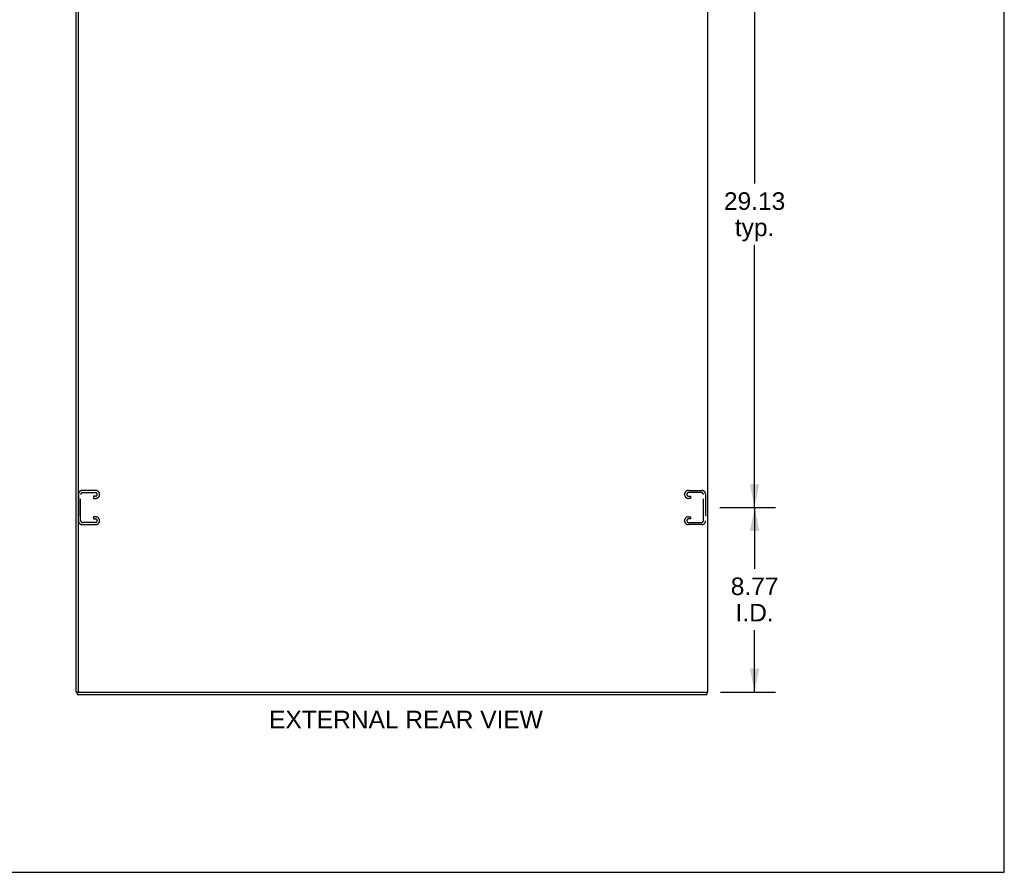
# Model space of a CAD drawing. Header units: inches. Extents: x 0 to 189, y 0 to 122.
# Tile 12 of 15: x 142 to 189, y 0 to 41. Entities that reach past the tile are written whole.
import ezdxf

# ---------------------------------------------------------------- set-up
doc = ezdxf.new("R2010")
doc.units = ezdxf.units.IN
doc.header["$LTSCALE"] = 10.388889
doc.header["$MEASUREMENT"] = 0
doc.linetypes.add('HIDDEN', pattern=[0.2, 0.1, -0.1])
doc.layers.get('0').update_dxf_attribs({"linetype": 'CONTINUOUS'})
doc.layers.add('DEFAULT_2', color=8, linetype='HIDDEN')
doc.layers.add('DIMENSIONS', color=7, linetype='CONTINUOUS')
doc.styles.get("Standard").update_dxf_attribs({"font": 'arial.ttf'})
doc.dimstyles.new('DIMSTYLE_1', dxfattribs={"dimtxt": 0.833333, "dimasz": 1.111111, "dimexe": 0.09, "dimexo": 0.07, "dimgap": 0.0375, "dimtad": 0, "dimtih": 1, "dimtoh": 1, "dimzin": 4, "dimdsep": 46, "dimtxsty": 'Standard', "dimblk": '_FILLED', "dimblk1": '_FILLED', "dimblk2": '_FILLED', "dimcen": 0.09, "dimazin": 1, "dimtfac": 1, "dimtdec": 3, "dimtofl": 0, "dimtmove": 0, "dimatfit": 3, "dimldrblk": '_FILLED', "dimfxl": 0, "dimtolj": 1, "dimtzin": 4, "dimarcsym": 0})

# ---------------------------------------------------------------- blocks, each defined once
blk = doc.blocks.new('_FILLED')
at = {"color": 0, "linetype": 'ByBlock'}
blk.add_solid([(0, 0), (-1, 0.2), (-1, -0.2)], dxfattribs=at)
blk = doc.blocks.new('*D7')
at = {"layer": 'DIMENSIONS', "color": 2, "linetype": 'Continuous'}
for p, q in [((175.379, 17.329), (178.031, 17.329)), ((177.031, 17.329), (177.031, 14.421)), ((177.031, 8.558), (177.031, 11.504)), ((175.41, 8.558), (178.031, 8.558))]:
    blk.add_line(p, q, dxfattribs=at)
at = {"layer": 'DIMENSIONS', "color": 2, "linetype": 'Continuous', "xscale": 1.1111111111, "yscale": 1.1111111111, "zscale": 1.1111111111}
for p, rotation in [((177.031, 17.329), 90), ((177.031, 8.558), 270)]:
    blk.add_blockref('_FILLED', p, dxfattribs=dict(at, rotation=rotation))
at = {"layer": 'DIMENSIONS', "color": 2, "linetype": 'Continuous', "insert": (177.031, 14.004), "char_height": 0.8333, "width": 2.26456, "attachment_point": 2, "line_spacing_factor": 0.9}
blk.add_mtext('8.77\\PI.D.', dxfattribs=at)
blk = doc.blocks.new('*D8')
at = {"layer": 'DIMENSIONS', "color": 2, "linetype": 'Continuous'}
for p, q in [((175.379, 46.454), (178.031, 46.454)), ((177.031, 46.454), (177.031, 32.725)), ((177.031, 17.329), (177.031, 29.808)), ((175.379, 17.329), (178.031, 17.329))]:
    blk.add_line(p, q, dxfattribs=at)
at = {"layer": 'DIMENSIONS', "color": 2, "linetype": 'Continuous', "xscale": 1.1111111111, "yscale": 1.1111111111, "zscale": 1.1111111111}
for p, rotation in [((177.031, 46.454), 90), ((177.031, 17.329), 270)]:
    blk.add_blockref('_FILLED', p, dxfattribs=dict(at, rotation=rotation))
at = {"layer": 'DIMENSIONS', "color": 2, "linetype": 'Continuous', "insert": (177.031, 32.308), "char_height": 0.8333, "width": 2.91202, "attachment_point": 2, "line_spacing_factor": 0.9}
blk.add_mtext('29.13\\Ptyp.', dxfattribs=at)

msp = doc.modelspace()

# ---------------------------------------------------------------- linework, layer by layer
at = {"color": 7, "linetype": 'Continuous'}
for p, q in [((188.889, 0), (188.889, 122.222)), ((144.809, 8.558), (144.963, 8.558)), ((144.861, 8.558), (144.861, 8.454)), ((144.913, 8.621), (144.913, 8.558)), ((174.757, 8.558), (174.757, 8.454)), ((0, 0), (188.889, 0))]:
    msp.add_line(p, q, dxfattribs=at)
at = {"color": 3, "linetype": 'Continuous'}
for p, q in [((144.809, 8.558), (144.809, 80.35)), ((144.913, 80.288), (144.913, 8.621)), ((174.809, 8.558), (174.809, 80.35)), ((144.861, 8.454), (174.757, 8.454)), ((144.975, 8.558), (174.809, 8.558))]:
    msp.add_line(p, q, dxfattribs=at)
msp.add_arc((144.975, 8.621), 0.0625, 180, 270, dxfattribs=at)
at = {"layer": 'DEFAULT_2', "color": 8, "linetype": 'HIDDEN'}
for p, q in [((144.923, 17.962), (144.923, 16.697)), ((145.027, 16.711), (145.027, 17.948)), ((145.743, 18.142), (145.103, 18.142)), ((145.117, 18.038), (145.729, 18.038)), ((145.729, 17.871), (145.642, 17.871)), ((145.642, 17.871), (145.642, 17.767)), ((145.923, 17.947), (145.923, 17.962)), ((173.705, 17.947), (173.705, 17.962)), ((173.885, 18.142), (174.525, 18.142)), ((174.511, 18.038), (173.899, 18.038)), ((173.899, 17.871), (173.986, 17.871)), ((173.986, 17.871), (173.986, 17.767)), ((174.601, 16.711), (174.601, 17.948)), ((174.705, 17.962), (174.705, 16.697)), ((145.642, 17.767), (145.743, 17.767)), ((173.986, 17.767), (173.885, 17.767)), ((145.743, 16.892), (145.642, 16.892)), ((145.642, 16.892), (145.642, 16.788)), ((173.885, 16.892), (173.986, 16.892)), ((173.986, 16.892), (173.986, 16.788)), ((145.103, 16.517), (145.743, 16.517)), ((145.729, 16.621), (145.117, 16.621)), ((145.642, 16.788), (145.729, 16.788)), ((145.923, 16.697), (145.923, 16.712)), ((173.705, 16.697), (173.705, 16.712)), ((174.525, 16.517), (173.885, 16.517)), ((173.986, 16.788), (173.899, 16.788)), ((173.899, 16.621), (174.511, 16.621))]:
    msp.add_line(p, q, dxfattribs=at)
for centre, radius, start, end in [((145.103, 17.962), 0.18, 90, 180), ((145.117, 17.948), 0.09, 90, 180), ((145.729, 17.948), 0.09, 0, 90), ((145.729, 17.961), 0.09, 270, 351.7808), ((145.743, 17.962), 0.18, 0, 90), ((145.743, 17.947), 0.18, 270, 360), ((173.885, 17.962), 0.18, 90, 180), ((173.885, 17.947), 0.18, 180, 270), ((173.899, 17.948), 0.09, 90, 180), ((173.899, 17.961), 0.09, 188.2192, 270), ((174.511, 17.948), 0.09, 0, 90), ((174.525, 17.962), 0.18, 0, 90), ((145.743, 16.712), 0.18, 0, 90), ((173.885, 16.712), 0.18, 90, 180), ((145.103, 16.697), 0.18, 180, 270), ((145.117, 16.711), 0.09, 180, 270), ((145.729, 16.698), 0.09, 0, 90), ((145.729, 16.711), 0.09, 270, 351.7808), ((145.743, 16.697), 0.18, 270, 360), ((173.885, 16.697), 0.18, 180, 270), ((173.899, 16.698), 0.09, 90, 180), ((173.899, 16.711), 0.09, 188.2192, 270), ((174.511, 16.711), 0.09, 270, 360), ((174.525, 16.697), 0.18, 270, 360)]:
    msp.add_arc(centre, radius, start, end, dxfattribs=at)

# ---------------------------------------------------------------- texts
at = {"layer": 'DIMENSIONS', "color": 2, "linetype": 'Continuous', "insert": (160.476, 7.676), "char_height": 0.83333, "width": 12.97398, "attachment_point": 2, "line_spacing_factor": 0.9}
msp.add_mtext('EXTERNAL REAR VIEW', dxfattribs=at)

# ---------------------------------------------------------------- dimensions: what is measured, and where the dimension line sits
at = {"layer": 'DIMENSIONS', "color": 2, "linetype": 'Continuous'}
for base, p1, p2, text, picture, middle in [((177.031198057, 46.454156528), (175.308584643, 17.329156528), (175.308584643, 46.454156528), '<>\\Ptyp.', '*D8', (177.031198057, 31.266656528)), ((177.031, 17.329), (175.34, 8.558), (175.309, 17.329), '<>\\PI.D.', '*D7', (177.031, 12.963))]:
    dim = msp.add_linear_dim(base=base, p1=p1, p2=p2, angle=90, text=text, dimstyle='DIMSTYLE_1', dxfattribs=at)
    dim.commit()
    dim.dimension.update_dxf_attribs({"geometry": picture, "text_midpoint": middle, "dimtype": 160})

doc.saveas('drawing.dxf')
